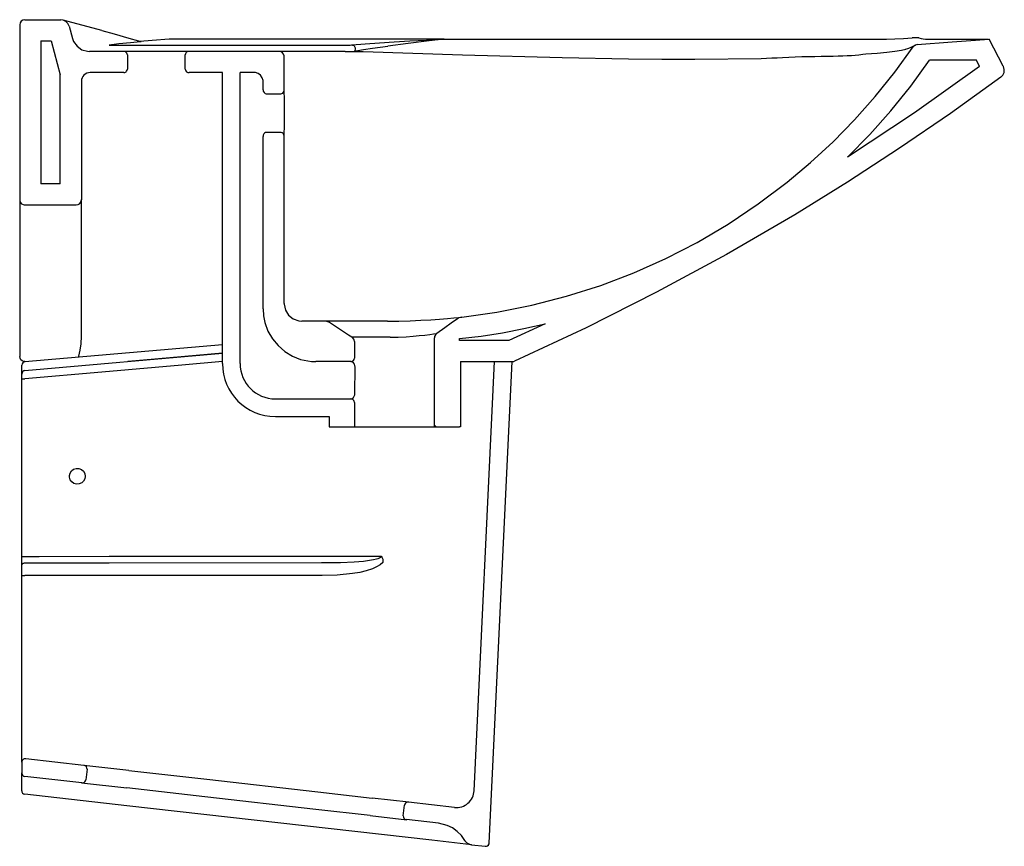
# Model space of a CAD drawing. Header units: metres. Extents: x 189.736 to 190.295, y 153.523 to 153.992.
import ezdxf

# ---------------------------------------------------------------- set-up
doc = ezdxf.new("R2010")
doc.units = ezdxf.units.M
doc.layers.add('INDUSA', color=3, linetype='Continuous')

msp = doc.modelspace()

# ---------------------------------------------------------------- linework, layer by layer
at = {"layer": 'INDUSA', "linetype": 'Continuous'}
for p, q in [((189.7365, 153.98943), (189.7365, 153.98942)), ((189.7365, 153.98942), (189.7365, 153.89032)), ((189.7395, 153.99243), (189.75971, 153.99243)), ((189.75971, 153.99243), (189.75974, 153.99242)), ((189.76456, 153.98872), (189.7664, 153.98184)), ((189.7485, 153.98042), (189.75434, 153.98042)), ((189.7485, 153.98042), (189.7485, 153.89932)), ((189.75434, 153.98042), (189.7595, 153.96119)), ((189.79847, 153.98191), (189.80388, 153.98037)), ((189.97726, 153.98143), (189.82707, 153.98143)), ((189.97726, 153.98143), (190.22317, 153.98143)), ((190.2513, 153.98143), (190.28599, 153.98143)), ((190.28634, 153.98143), (190.28636, 153.98143)), ((190.29436, 153.96614), (190.28634, 153.98143)), ((189.79547, 153.97443), (189.77606, 153.97443)), ((189.83266, 153.97443), (189.79535, 153.97443)), ((189.79758, 153.97243), (189.79758, 153.96443)), ((189.83041, 153.96443), (189.83041, 153.97243)), ((189.88353, 153.97443), (189.83253, 153.97443)), ((189.92104, 153.97443), (189.8835, 153.97443)), ((189.92678, 153.9761), (189.92649, 153.97466)), ((189.88653, 153.95259), (189.88653, 153.97143)), ((190.27908, 153.96943), (190.25258, 153.96943)), ((190.28094, 153.96589), (190.27908, 153.96943)), ((189.79547, 153.96243), (189.7765, 153.96243)), ((189.8515, 153.96243), (189.83253, 153.96243)), ((189.8515, 153.7973), (189.8515, 153.96243)), ((189.86953, 153.96243), (189.8615, 153.96243)), ((189.8615, 153.7973), (189.8615, 153.96243)), ((189.7595, 153.89932), (189.7595, 153.96119)), ((189.7715, 153.95743), (189.7715, 153.89032)), ((189.87453, 153.95261), (189.87453, 153.95743)), ((189.87654, 153.95036), (189.88454, 153.95036)), ((189.88454, 153.9285), (189.87654, 153.9285)), ((189.87453, 153.82843), (189.87453, 153.92625)), ((189.88653, 153.83143), (189.88653, 153.92626)), ((190.20706, 153.91524), (190.20604, 153.91451)), ((189.7595, 153.89932), (189.7485, 153.89932)), ((189.7365, 153.89043), (189.7365, 153.80143)), ((189.7715, 153.81282), (189.7715, 153.89043)), ((189.7395, 153.88732), (189.7685, 153.88732)), ((189.87453, 153.82843), (189.8745, 153.82843)), ((189.90945, 153.82143), (189.89653, 153.82143)), ((189.94508, 153.82143), (189.90937, 153.82143)), ((189.94513, 153.82143), (189.93753, 153.82143)), ((190.03454, 153.81988), (190.0139, 153.81043)), ((189.94657, 153.81232), (189.92478, 153.81232)), ((189.9717, 153.76143), (189.9717, 153.81198)), ((189.986, 153.81043), (189.986, 153.81148)), ((189.7395, 153.79843), (189.8515, 153.80825)), ((189.92629, 153.80982), (189.92629, 153.80043)), ((190.0139, 153.81043), (189.986, 153.81043)), ((189.7395, 153.79341), (189.8515, 153.80323)), ((189.80663, 153.7993), (189.79787, 153.79853)), ((189.8515, 153.80323), (189.80663, 153.7993)), ((189.73767, 153.79623), (189.73767, 153.79643)), ((189.73767, 153.79141), (189.73767, 153.79623)), ((189.92423, 153.79843), (189.90453, 153.79843)), ((189.92659, 153.78026), (189.92669, 153.79539)), ((189.9865, 153.79843), (189.9865, 153.76143)), ((189.73767, 153.78861), (189.73767, 153.79141)), ((189.73767, 153.68786), (189.73767, 153.78861)), ((189.8815, 153.7773), (189.92423, 153.7773)), ((189.92629, 153.7753), (189.92629, 153.76143)), ((189.8815, 153.7673), (189.91199, 153.7673)), ((189.91199, 153.7673), (189.91199, 153.76143)), ((189.91199, 153.76143), (189.92629, 153.76143)), ((189.92629, 153.76143), (189.9717, 153.76143)), ((189.9717, 153.76233), (189.97261, 153.76143)), ((189.9717, 153.76143), (189.986, 153.76143)), ((189.9865, 153.76143), (189.986, 153.76143)), ((189.73767, 153.68279), (189.73767, 153.68786)), ((189.90866, 153.6881), (189.90866, 153.6881)), ((189.73767, 153.67699), (189.73767, 153.68279)), ((189.90774, 153.68443), (189.90845, 153.68443)), ((189.73767, 153.58268), (189.73767, 153.67699)), ((189.90804, 153.67709), (189.90733, 153.67709)), ((189.73767, 153.57115), (189.73767, 153.58268)), ((189.73767, 153.57115), (189.73767, 153.56512)), ((189.77293, 153.5694), (189.7399, 153.57314)), ((189.73767, 153.55626), (189.73767, 153.56512)), ((189.79844, 153.56651), (189.77284, 153.56941)), ((189.7747, 153.56719), (189.77403, 153.56123)), ((189.79844, 153.56651), (189.84265, 153.56151)), ((189.77181, 153.55947), (189.73945, 153.56313)), ((189.77159, 153.55949), (189.79731, 153.55658)), ((189.84265, 153.56151), (189.90563, 153.55438)), ((189.73767, 153.55505), (189.73767, 153.55626)), ((189.84153, 153.55157), (189.79731, 153.55658)), ((189.90563, 153.55438), (189.93645, 153.55089)), ((189.79721, 153.54653), (189.73945, 153.55306)), ((189.90451, 153.54444), (189.84153, 153.55157)), ((189.95723, 153.54854), (189.93645, 153.55089)), ((189.98315, 153.5456), (189.95695, 153.54857)), ((189.9702, 153.52694), (189.79721, 153.54653)), ((189.93533, 153.54095), (189.90451, 153.54444)), ((189.95405, 153.54085), (189.95473, 153.54681)), ((189.93533, 153.54095), (189.9561, 153.5386)), ((189.97396, 153.53658), (189.95582, 153.53863)), ((189.9927, 153.52439), (189.9702, 153.52694)), ((189.9927, 153.52439), (190.00058, 153.5235))]:
    msp.add_line(p, q, dxfattribs=at)
at = {"layer": 'INDUSA'}
for p, q in [((189.78317, 153.98628), (189.7612, 153.9922)), ((189.80388, 153.98037), (189.80455, 153.98005)), ((189.80497, 153.98005), (189.80455, 153.98005)), ((189.92104, 153.97443), (189.92508, 153.97442)), ((189.9865, 153.79843), (190.01583, 153.79843)), ((189.99426, 153.55504), (190.00585, 153.79843)), ((190.00283, 153.52533), (190.01583, 153.79843))]:
    msp.add_line(p, q, dxfattribs=at)
at = {"layer": 'INDUSA', "linetype": 'Continuous', "flags": 128}
for points in [[(189.76456, 153.98872), (189.76386, 153.99024), (189.7627, 153.99145), (189.7612, 153.9922), (189.75974, 153.99242)], [(189.78317, 153.98628), (189.79016, 153.98432), (189.79847, 153.98191)], [(189.7664, 153.98184), (189.76706, 153.98007), (189.76901, 153.97734), (189.77175, 153.9754), (189.77498, 153.97448), (189.77606, 153.97443)], [(189.80306, 153.97974), (189.80115, 153.97956), (189.79929, 153.97938), (189.79279, 153.97869), (189.78723, 153.97799)], [(189.78723, 153.97799), (189.80623, 153.97799), (189.82524, 153.978), (189.84476, 153.978), (189.86427, 153.97801), (189.89321, 153.97802), (189.92214, 153.97803)], [(189.80497, 153.98005), (189.80501, 153.98005), (189.80508, 153.98005), (189.80515, 153.98005), (189.80522, 153.98005), (189.80528, 153.98004), (189.80535, 153.98004), (189.80539, 153.98003), (189.8054, 153.98002), (189.80538, 153.98001), (189.8053, 153.97999), (189.80511, 153.97996), (189.80473, 153.97991), (189.80404, 153.97984), (189.80306, 153.97974)], [(189.82129, 153.98133), (189.81155, 153.98061), (189.80455, 153.98005)], [(189.82707, 153.98143), (189.8254, 153.98142), (189.82382, 153.9814), (189.82247, 153.98137), (189.8215, 153.98134), (189.82129, 153.98133)], [(189.92214, 153.97803), (189.92313, 153.97803), (189.92398, 153.97805), (189.92469, 153.97808), (189.92492, 153.97809)], [(189.92492, 153.97809), (189.93246, 153.97869), (189.94063, 153.97928), (189.94896, 153.97983), (189.95784, 153.98037), (189.96728, 153.9809), (189.97726, 153.98143), (189.97726, 153.98143)], [(189.92492, 153.97809), (189.92528, 153.97805), (189.92563, 153.97793), (189.92595, 153.97775), (189.92623, 153.9775), (189.92646, 153.9772), (189.92663, 153.97685), (189.92674, 153.97648), (189.92678, 153.9761)], [(189.97726, 153.98143), (189.97728, 153.98143), (189.9773, 153.98142), (189.97731, 153.98142), (189.97732, 153.98142), (189.97728, 153.98141), (189.97697, 153.98136), (189.97543, 153.98116), (189.96878, 153.98039), (189.95675, 153.97895), (189.94535, 153.97748)], [(190.22317, 153.98143), (190.22805, 153.98147), (190.23292, 153.9816), (190.23779, 153.98182), (190.24265, 153.98213)], [(190.23878, 153.97566), (190.24023, 153.9761), (190.24166, 153.97664), (190.24324, 153.97739), (190.24448, 153.97805)], [(190.24637, 153.98209), (190.24603, 153.98215), (190.24555, 153.98219), (190.24499, 153.98221), (190.24433, 153.98221), (190.24353, 153.98218), (190.24265, 153.98213)], [(190.24546, 153.97828), (190.24448, 153.97804), (190.24363, 153.97748), (190.24321, 153.97699)], [(190.24546, 153.97828), (190.26542, 153.97982), (190.27588, 153.98063), (190.28634, 153.98143)], [(190.24637, 153.98209), (190.24768, 153.9818), (190.24895, 153.98159), (190.25015, 153.98147), (190.2513, 153.98143)], [(189.79758, 153.97243), (189.79758, 153.97258), (189.79752, 153.97292), (189.79724, 153.97352), (189.79677, 153.97399), (189.79616, 153.97431), (189.79547, 153.97443)], [(189.83253, 153.97443), (189.83225, 153.97441), (189.83154, 153.97419), (189.83094, 153.97375), (189.83056, 153.97315), (189.83042, 153.9725), (189.83041, 153.97243)], [(189.88653, 153.97143), (189.88649, 153.97189), (189.88617, 153.97285), (189.88555, 153.97364), (189.88471, 153.97419), (189.88373, 153.97442), (189.88353, 153.97443)], [(189.92502, 153.97442), (189.93142, 153.97546), (189.93662, 153.97625), (189.9409, 153.97686), (189.94535, 153.97748)], [(189.92508, 153.97442), (189.9269, 153.97443), (189.92892, 153.97441), (189.93009, 153.97438), (189.9313, 153.97434)], [(189.9313, 153.97434), (189.98772, 153.97241), (190.04415, 153.97091), (190.08178, 153.97026), (190.1006, 153.9701), (190.1194, 153.97006), (190.15701, 153.9705)], [(189.98723, 153.82368), (190.00717, 153.82649), (190.02692, 153.83041), (190.04666, 153.83551), (190.06609, 153.84171), (190.08471, 153.84883), (190.10292, 153.85697), (190.12064, 153.8661), (190.13832, 153.87651), (190.15538, 153.88792), (190.17176, 153.90027), (190.18504, 153.91143), (190.19777, 153.92322), (190.20991, 153.9356), (190.22168, 153.94884), (190.2328, 153.96265), (190.24321, 153.97699)], [(190.16905, 153.971), (190.17269, 153.97119), (190.17635, 153.97133), (190.18001, 153.97145), (190.18386, 153.97154), (190.18744, 153.9716), (190.19096, 153.97166), (190.19431, 153.9717), (190.19782, 153.97176), (190.20063, 153.97183), (190.2033, 153.97191), (190.20575, 153.97202), (190.20819, 153.97217), (190.21042, 153.97236), (190.21242, 153.97258)], [(190.21242, 153.97258), (190.21471, 153.97285), (190.21643, 153.97301)], [(190.21643, 153.97301), (190.22281, 153.97349), (190.22828, 153.97399), (190.23285, 153.97454), (190.23653, 153.97513), (190.23912, 153.97573)], [(190.15701, 153.9705), (190.16002, 153.97059), (190.16303, 153.97071), (190.16605, 153.97084), (190.16905, 153.971)], [(190.20604, 153.91451), (190.2186, 153.92731), (190.23053, 153.94071), (190.24191, 153.9548), (190.25258, 153.96943)], [(189.79547, 153.96243), (189.79614, 153.96253), (189.7968, 153.96287), (189.79716, 153.96323), (189.79748, 153.96381), (189.79758, 153.96443)], [(189.83041, 153.96443), (189.83048, 153.96394), (189.83074, 153.96336), (189.83118, 153.96289), (189.83179, 153.96255), (189.8325, 153.96243), (189.83253, 153.96243)], [(189.87453, 153.95743), (189.87451, 153.95787), (189.87408, 153.95949), (189.87314, 153.96088), (189.87179, 153.96188), (189.87019, 153.96238), (189.86953, 153.96243)], [(190.28094, 153.96589), (190.2439, 153.93964), (190.20604, 153.91451)], [(190.2929, 153.95979), (190.29406, 153.961), (190.29476, 153.96253), (190.29492, 153.9642), (190.29451, 153.96583), (190.29436, 153.96614)], [(190.2929, 153.95979), (190.26444, 153.9393), (190.23552, 153.91947), (190.20606, 153.90029), (190.17617, 153.88181), (190.1373, 153.8592), (190.09774, 153.83776), (190.05771, 153.81762), (190.01705, 153.79869)], [(189.87453, 153.95261), (189.87467, 153.9518), (189.87506, 153.95109), (189.87567, 153.95058), (189.87634, 153.95037), (189.87654, 153.95036)], [(189.88454, 153.95036), (189.88514, 153.95046), (189.88567, 153.95076), (189.88611, 153.95123), (189.88642, 153.95187), (189.88653, 153.95259)], [(189.88653, 153.92627), (189.88655, 153.9273), (189.88658, 153.9288), (189.88661, 153.93061), (189.88664, 153.93267), (189.88666, 153.93492), (189.88668, 153.9373), (189.88668, 153.93973), (189.88667, 153.94216), (189.88666, 153.94451), (189.88663, 153.94672), (189.88661, 153.94872), (189.88658, 153.95046), (189.88655, 153.95188), (189.88653, 153.95258)], [(189.87654, 153.9285), (189.87593, 153.92839), (189.8754, 153.92809), (189.87495, 153.92761), (189.87464, 153.92696), (189.87453, 153.92625)], [(189.88653, 153.92626), (189.88639, 153.92707), (189.886, 153.92778), (189.8854, 153.92828), (189.88474, 153.92848), (189.88454, 153.9285)], [(189.7365, 153.89032), (189.73656, 153.88971), (189.73693, 153.88877), (189.73759, 153.888), (189.73846, 153.8875), (189.73907, 153.88735), (189.7395, 153.88732)], [(189.7685, 153.88732), (189.76862, 153.88732), (189.7696, 153.88753), (189.77046, 153.88805), (189.7711, 153.88883), (189.77145, 153.88977), (189.7715, 153.89032)], [(189.87453, 153.82843), (189.87479, 153.82446), (189.87558, 153.82057), (189.87731, 153.81582), (189.87981, 153.81143), (189.88301, 153.80752), (189.88683, 153.80421), (189.89115, 153.80158), (189.89584, 153.79971), (189.90203, 153.79853), (189.90453, 153.79843)], [(189.88653, 153.83143), (189.88654, 153.83098), (189.88725, 153.8277), (189.88901, 153.82484), (189.89161, 153.82272), (189.89477, 153.82158), (189.89653, 153.82143)], [(189.94513, 153.82143), (189.94513, 153.82143), (189.95147, 153.82148), (189.95791, 153.82165), (189.96391, 153.8219), (189.96964, 153.82223), (189.97465, 153.82259), (189.97908, 153.82294), (189.98268, 153.82326), (189.98541, 153.82352), (189.98709, 153.82367), (189.98733, 153.82368)], [(189.98485, 153.82278), (189.98124, 153.82023), (189.97755, 153.81763), (189.973, 153.81444)], [(189.98723, 153.82368), (189.98558, 153.82321), (189.98485, 153.82278)], [(189.91226, 153.82059), (189.91223, 153.8206), (189.9113, 153.82108), (189.90961, 153.82142), (189.90945, 153.82143)], [(189.92491, 153.81232), (189.92301, 153.81355), (189.91226, 153.82059)], [(189.986, 153.81148), (189.99821, 153.81297), (190.01036, 153.81487), (190.02249, 153.81717), (190.03454, 153.81988)], [(189.76979, 153.80097), (189.77, 153.8015), (189.77088, 153.80496), (189.77131, 153.8085), (189.7715, 153.81282)], [(189.92629, 153.80982), (189.92614, 153.81074), (189.92592, 153.81125), (189.92527, 153.81205), (189.92491, 153.81232)], [(189.94657, 153.81232), (189.94657, 153.81232), (189.95119, 153.81239), (189.95572, 153.81259), (189.95957, 153.81286), (189.96312, 153.81318), (189.96632, 153.81354), (189.96903, 153.81388), (189.97119, 153.81418), (189.97273, 153.8144), (189.973, 153.81444)], [(189.973, 153.81444), (189.97227, 153.81372), (189.97182, 153.81279), (189.9717, 153.81198)], [(189.7395, 153.79843), (189.73861, 153.79856), (189.73782, 153.79894), (189.73717, 153.79953), (189.73669, 153.80036), (189.7365, 153.80142), (189.7365, 153.80143)], [(189.92423, 153.79843), (189.92486, 153.79852), (189.92549, 153.79884), (189.92584, 153.79917), (189.92617, 153.79974), (189.92629, 153.80039), (189.92629, 153.80043)], [(189.8515, 153.79848), (189.82849, 153.79648), (189.78313, 153.79253), (189.73941, 153.78873)], [(189.92669, 153.79539), (189.9266, 153.7962), (189.92634, 153.79692), (189.9258, 153.79771), (189.9252, 153.79823), (189.92447, 153.79846)], [(190.01583, 153.79843), (190.01682, 153.79859), (190.01705, 153.79869)], [(189.73767, 153.78861), (189.73771, 153.78863), (189.7378, 153.78865), (189.73796, 153.78867), (189.73817, 153.78869), (189.73843, 153.7887), (189.73873, 153.78871), (189.73906, 153.78872), (189.73941, 153.78873)], [(189.92629, 153.7753), (189.92629, 153.77547), (189.92622, 153.77584), (189.92592, 153.77644), (189.92545, 153.77691), (189.92484, 153.77721), (189.92423, 153.7773)], [(189.92444, 153.77727), (189.92514, 153.77751), (189.92579, 153.7781), (189.92628, 153.77889), (189.92653, 153.77967), (189.92659, 153.78026)], [(189.77367, 153.73338), (189.77346, 153.73205), (189.77276, 153.73071), (189.77166, 153.72967), (189.77027, 153.72906), (189.76874, 153.72895), (189.76727, 153.72935), (189.76603, 153.73021), (189.76514, 153.73143), (189.76471, 153.73288), (189.76469, 153.73379), (189.76506, 153.73524), (189.76589, 153.7365), (189.7671, 153.73742), (189.76855, 153.73788), (189.77008, 153.73783), (189.77149, 153.73728), (189.77264, 153.7363), (189.77339, 153.735), (189.77367, 153.73338)], [(189.73767, 153.68786), (189.73771, 153.68788), (189.7378, 153.6879), (189.73796, 153.68792), (189.73818, 153.68794), (189.73844, 153.68795), (189.73875, 153.68797), (189.73908, 153.68797), (189.73944, 153.68798)], [(189.73944, 153.68798), (189.7476, 153.68798), (189.78732, 153.68801), (189.84799, 153.68806), (189.89075, 153.68809), (189.90866, 153.6881), (189.90866, 153.6881)], [(189.90845, 153.68443), (189.91835, 153.68456), (189.92619, 153.6849), (189.93143, 153.68531), (189.93492, 153.68574), (189.93725, 153.68614), (189.9388, 153.68651), (189.93983, 153.68684), (189.9405, 153.68713), (189.94114, 153.68753), (189.94134, 153.68774), (189.94145, 153.68794), (189.94148, 153.68805)], [(189.90866, 153.6881), (189.90866, 153.6881), (189.91724, 153.68809), (189.92575, 153.68807), (189.93432, 153.68806), (189.94148, 153.68805)], [(189.94148, 153.68805), (189.94149, 153.68803), (189.94207, 153.68722), (189.94238, 153.68633), (189.9425, 153.68456)], [(189.73767, 153.68279), (189.73771, 153.68308), (189.73781, 153.68336), (189.73798, 153.68362), (189.73821, 153.68386), (189.73849, 153.68405), (189.73881, 153.6842), (189.73916, 153.6843), (189.73952, 153.68435)], [(189.73952, 153.68435), (189.7476, 153.68436), (189.78732, 153.68438), (189.90774, 153.68443)], [(189.9425, 153.68456), (189.94089, 153.68319), (189.93882, 153.68195), (189.93662, 153.68097), (189.93302, 153.67977), (189.92933, 153.67889), (189.92519, 153.67818), (189.91663, 153.67733), (189.90804, 153.67709)], [(189.73767, 153.67699), (189.73771, 153.67701), (189.7378, 153.67703), (189.73796, 153.67705), (189.73818, 153.67707), (189.73844, 153.67708), (189.73875, 153.67709), (189.73908, 153.6771), (189.73944, 153.6771)], [(189.90733, 153.67709), (189.87753, 153.67709), (189.81794, 153.6771), (189.73944, 153.6771)], [(189.7747, 153.56719), (189.77471, 153.56723), (189.77465, 153.5679), (189.77438, 153.56851), (189.77392, 153.569), (189.77333, 153.56932), (189.77293, 153.5694)], [(189.77181, 153.55947), (189.77191, 153.55946), (189.77258, 153.55953), (189.77319, 153.55982), (189.77351, 153.56009), (189.77387, 153.56066), (189.77403, 153.56123)], [(189.95695, 153.54857), (189.95693, 153.54857), (189.9565, 153.54857), (189.95585, 153.54839), (189.9553, 153.548), (189.95491, 153.54745), (189.95473, 153.54681)], [(189.95405, 153.54085), (189.95404, 153.54073), (189.95412, 153.54006), (189.95441, 153.53946), (189.95489, 153.53899), (189.95525, 153.53878), (189.95582, 153.53863)], [(189.98895, 153.52683), (189.98704, 153.52955), (189.98463, 153.53197), (189.98193, 153.5339), (189.97885, 153.53539), (189.97396, 153.53658)], [(189.98895, 153.52683), (189.98904, 153.5267), (189.99016, 153.52545), (189.99163, 153.52464), (189.9927, 153.52439)], [(190.00058, 153.5235), (190.00125, 153.52354), (190.00187, 153.5238), (190.00237, 153.52425), (190.00269, 153.52483), (190.0028, 153.52534)], [(190.00061, 153.5235), (190.00128, 153.52354), (190.0019, 153.52379), (190.0024, 153.52424), (190.00273, 153.52483), (190.00283, 153.52533)], [(190.00283, 153.52534), (190.00282, 153.52534), (190.0028, 153.52534)]]:
    msp.add_lwpolyline(points, dxfattribs=at)
at = {"layer": 'INDUSA', "linetype": 'Continuous'}
for centre, radius, start, end in [((189.7395, 153.98943), 0.003, 90, 180), ((189.7765, 153.95743), 0.005, 90, 180), ((189.73967, 153.79643), 0.002, 95.0131, 180), ((189.8815, 153.7973), 0.03, 180, 270), ((189.8815, 153.7973), 0.02, 180, 270), ((189.73967, 153.79141), 0.002, 95.0131, 180), ((189.73967, 153.57115), 0.002, 83.5412, 180), ((189.73967, 153.56512), 0.002, 180, 263.5412), ((189.73967, 153.55505), 0.002, 180, 263.5412), ((189.98427, 153.55554), 0.01, 263.5412, 357.1376)]:
    msp.add_arc(centre, radius, start, end, dxfattribs=at)

doc.saveas('drawing.dxf')
